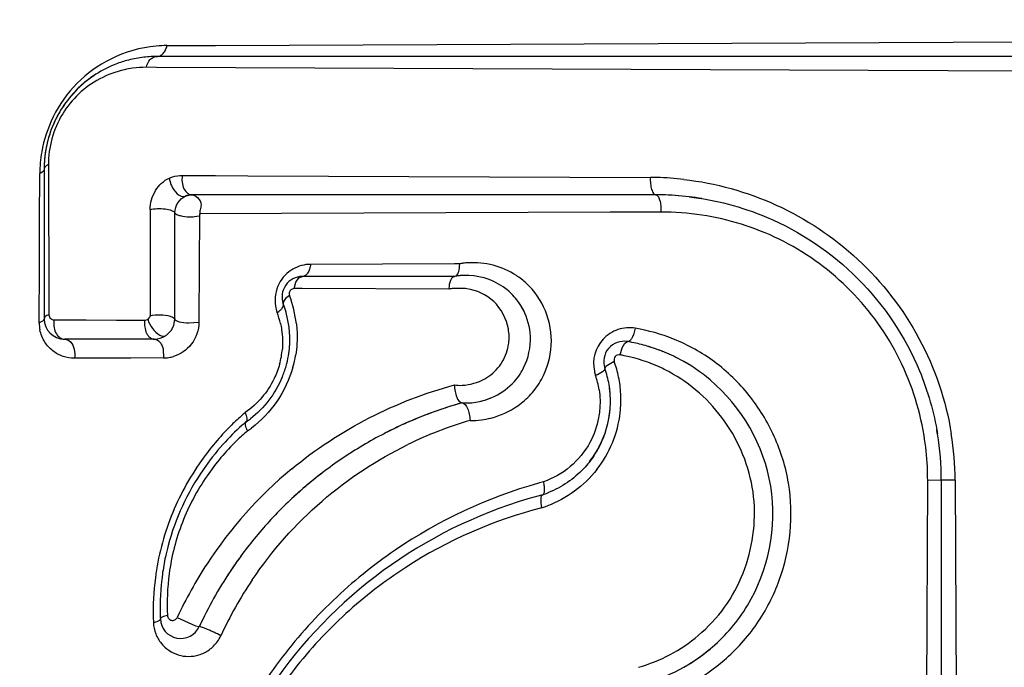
# Model space of a CAD drawing. Header units: inches. Extents: x 0 to 34, y 0 to 22.
# Tile 17 of 164: x 3.289 to 3.53, y 6.078 to 6.237. Entities that reach past the tile are written whole.
import ezdxf

# ---------------------------------------------------------------- set-up
doc = ezdxf.new("R2010")
doc.units = ezdxf.units.IN
doc.header["$LTSCALE"] = 1.87
doc.header["$MEASUREMENT"] = 0
doc.layers.get('0').update_dxf_attribs({"linetype": 'CONTINUOUS'})
doc.styles.get("Standard").update_dxf_attribs({"font": 'txt', "width": 0.8})
doc.dimstyles.new('DIMSTYLE_1', dxfattribs={"dimtxt": 0.14, "dimasz": 0.156, "dimexe": 0.125, "dimexo": 0.0625, "dimgap": 0.07, "dimtad": 0, "dimtih": 1, "dimtoh": 1, "dimlfac": 4, "dimzin": 4, "dimdsep": 46, "dimtxsty": 'Standard', "dimblk": '_FILLED', "dimblk1": '_FILLED', "dimblk2": '_FILLED', "dimcen": 0.09, "dimadec": 0, "dimazin": 0, "dimtp": 0.001, "dimtm": 0.001, "dimtfac": 1, "dimtofl": 0, "dimtmove": 0, "dimatfit": 3, "dimldrblk": '_FILLED', "dimfxl": 0, "dimtolj": 1, "dimtzin": 4, "dimarcsym": 0})
doc.dimstyles.new('DIMSTYLE_4', dxfattribs={"dimtxt": 0.14, "dimasz": 0.156, "dimexe": 0.125, "dimexo": 0.0625, "dimgap": 0.09, "dimtad": 0, "dimtih": 1, "dimtoh": 1, "dimdec": 0, "dimlfac": 4, "dimzin": 4, "dimdsep": 46, "dimtxsty": 'Standard', "dimblk": '_FILLED', "dimblk1": '_FILLED', "dimblk2": '_FILLED', "dimcen": 0.09, "dimadec": 0, "dimazin": 0, "dimtp": 0.5, "dimtm": 0.5, "dimtfac": 1, "dimtdec": 0, "dimtofl": 0, "dimtmove": 0, "dimatfit": 3, "dimldrblk": '_FILLED', "dimfxl": 0, "dimtolj": 1, "dimtzin": 4, "dimarcsym": 0})

# ---------------------------------------------------------------- blocks, each defined once
blk = doc.blocks.new('_FILLED')
at = {"color": 0, "linetype": 'ByBlock'}
blk.add_solid([(0, 0), (-1, 0.2003205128), (-1, -0.2003205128)], dxfattribs=at)
blk = doc.blocks.new('*D1')
at = {"color": 2, "linetype": 'Continuous'}
for p, q in [((4.1007355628, 7.782233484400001), (2.6768196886, 7.782233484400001)), ((2.8018196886, 7.782233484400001), (2.8018196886, 6.647233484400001)), ((2.8018196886, 5.2322334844), (2.8018196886, 6.157233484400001)), ((2.9784963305, 5.2322334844), (2.6768196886, 5.2322334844))]:
    blk.add_line(p, q, dxfattribs=at)
at = {"color": 2, "linetype": 'Continuous', "xscale": 0.156, "yscale": 0.156, "zscale": 0.156}
for p, rotation in [((2.8018196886, 7.782233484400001), 90), ((2.8018196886, 5.2322334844), 270)]:
    blk.add_blockref('_FILLED', p, dxfattribs=dict(at, rotation=rotation))
at = {"color": 2, "linetype": 'Continuous', "insert": (2.6898196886, 6.577233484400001), "char_height": 0.14, "width": 0.784, "attachment_point": 2, "line_spacing_factor": 0.9}
blk.add_mtext('10.20\\P[259,1]', dxfattribs=at)
blk = doc.blocks.new('*D4')
at = {"color": 2, "linetype": 'Continuous'}
for p, q in [((5.1220982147, 11.8763496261), (1.8267741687, 11.8763496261)), ((1.9517741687, 11.8763496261), (1.9517741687, 8.6942915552)), ((1.9517741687, 5.2322334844), (1.9517741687, 8.2042915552)), ((2.9784963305, 5.2322334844), (1.8267741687, 5.2322334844))]:
    blk.add_line(p, q, dxfattribs=at)
at = {"color": 2, "linetype": 'Continuous', "xscale": 0.156, "yscale": 0.156, "zscale": 0.156}
for p, rotation in [((1.9517741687, 11.8763496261), 90), ((1.9517741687, 5.2322334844), 270)]:
    blk.add_blockref('_FILLED', p, dxfattribs=dict(at, rotation=rotation))
at = {"color": 2, "linetype": 'Continuous', "insert": (1.9517741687, 8.6242915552), "char_height": 0.14, "width": 0.56, "attachment_point": 2, "line_spacing_factor": 0.9}
blk.add_mtext('26.58\\P[675]', dxfattribs=at)
blk = doc.blocks.new('*D5')
at = {"color": 2, "linetype": 'Continuous'}
for p, q in [((5.1045982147, 11.8763496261), (1.1532139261, 11.8763496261)), ((1.2782139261, 11.8763496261), (1.2782139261, 4.9491948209)), ((1.2782139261, 2.6117334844), (1.2782139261, 4.4591948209)), ((4.999110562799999, 2.6117334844), (1.1532139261, 2.6117334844))]:
    blk.add_line(p, q, dxfattribs=at)
at = {"color": 2, "linetype": 'Continuous', "xscale": 0.156, "yscale": 0.156, "zscale": 0.156}
for p, rotation in [((1.2782139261, 11.8763496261), 90), ((1.2782139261, 2.6117334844), 270)]:
    blk.add_blockref('_FILLED', p, dxfattribs=dict(at, rotation=rotation))
at = {"color": 2, "linetype": 'Continuous', "insert": (1.1662139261, 4.8791948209), "char_height": 0.14, "width": 0.784, "attachment_point": 2, "line_spacing_factor": 0.9}
blk.add_mtext('37.06\\P[941,3]', dxfattribs=at)
blk = doc.blocks.new('*D23')
at = {"color": 2, "linetype": 'Continuous'}
for p, q in [((5.3757307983, 6.2585296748), (6.0031288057, 8.600010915)), ((4.5694855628, 6.1523854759), (3.3574456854, 8.251700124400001))]:
    blk.add_line(p, q, dxfattribs=at)
for start, end in [(75.00000000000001, 95.45367135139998), (103.3611354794, 120)]:
    blk.add_arc((5.1007355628, 5.2322334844), 3.3615797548, start, end, dxfattribs=at)
for points in [[(5.8118102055, 8.485774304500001), (5.970776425, 8.479270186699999), (5.8265813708, 8.5465037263)], [(3.5418260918, 8.2457099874), (3.4199456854, 8.1434469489), (3.5718118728, 8.190872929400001)]]:
    blk.add_solid(points, dxfattribs=at)
at = {"color": 2, "linetype": 'Continuous', "insert": (4.5525814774, 8.6188199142), "char_height": 0.14, "width": 0.3173333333, "attachment_point": 2, "line_spacing_factor": 0.9}
blk.add_mtext('45\\Fgdt;{\\Fgdt;~}', dxfattribs=at)

msp = doc.modelspace()

# ---------------------------------------------------------------- linework, layer by layer
at = {"color": 7, "linetype": 'Continuous'}
for p, q in [((3.3366652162, 6.2307691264), (3.594203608, 6.231883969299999)), ((3.3247807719, 6.2307226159), (3.3366652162, 6.2307691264)), ((3.5939942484, 6.228059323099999), (3.3222692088, 6.228059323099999)), ((3.3221838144, 6.2253888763), (3.3197298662, 6.2253983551)), ((3.5938179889, 6.224215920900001), (3.3221838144, 6.2253888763)), ((3.294674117, 6.2004642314), (3.294674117, 6.1638180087)), ((3.2957435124, 6.2015679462), (3.2957472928, 6.200473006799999)), ((3.2957472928, 6.200473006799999), (3.2957834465, 6.1899864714)), ((3.2935785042, 6.187859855), (3.2936172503, 6.1993596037)), ((3.3285292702, 6.198898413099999), (3.3366443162, 6.1988664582)), ((3.3366443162, 6.1988664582), (3.344594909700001, 6.1988349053)), ((3.344594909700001, 6.1988349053), (3.4431708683, 6.1984406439)), ((3.3292251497, 6.1938287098), (3.3304600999, 6.194153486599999)), ((3.3308899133, 6.194176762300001), (3.3300434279, 6.194087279)), ((3.4444931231, 6.194176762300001), (3.3308899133, 6.194176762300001)), ((3.2957834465, 6.1899864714), (3.2958246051, 6.1780172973)), ((3.3266775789, 6.1637284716), (3.3267239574, 6.1897424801)), ((3.3314831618, 6.1888340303), (3.3326982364, 6.1890253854)), ((3.332702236, 6.1894930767), (3.3326070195, 6.16370836)), ((3.4333329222, 6.1898955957), (3.332702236, 6.1894930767)), ((3.4445040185, 6.1899417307), (3.4333329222, 6.1898955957)), ((3.4457584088, 6.189946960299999), (3.4445040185, 6.1899417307)), ((3.2935376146, 6.1756836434), (3.2935785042, 6.187859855)), ((3.2958246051, 6.1780172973), (3.2958698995, 6.164810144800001)), ((3.3951643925, 6.1772735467), (3.3599376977, 6.1771379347)), ((3.3965078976, 6.1772787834), (3.3951643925, 6.1772735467)), ((3.3963377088, 6.175749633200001), (3.396507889, 6.1772787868)), ((3.2934979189, 6.1638257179), (3.2935376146, 6.1756836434)), ((3.3570578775, 6.1737942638), (3.3579534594, 6.1741731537)), ((3.3951921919, 6.1741731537), (3.3579534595, 6.1741731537)), ((3.3559538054, 6.171206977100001), (3.3563431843, 6.172734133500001)), ((3.3563431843, 6.172734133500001), (3.3570578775, 6.1737942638)), ((3.3547773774, 6.169520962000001), (3.3538377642, 6.168798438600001)), ((3.3579079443, 6.1711995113), (3.3559538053, 6.171206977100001)), ((3.3939275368, 6.171060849), (3.3579079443, 6.1711995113)), ((3.3975099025, 6.1712503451), (3.3948706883, 6.1712247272)), ((3.3533097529, 6.16806738), (3.3532671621, 6.167429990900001)), ((3.3538377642, 6.168798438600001), (3.3533097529, 6.16806738)), ((3.2934945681, 6.162823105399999), (3.2934979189, 6.1638257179)), ((3.2941333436, 6.1631111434), (3.2934945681, 6.1628231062)), ((3.2971364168, 6.1635518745), (3.3049844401, 6.1635231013)), ((3.3049844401, 6.1635231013), (3.3124040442, 6.1634954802)), ((3.3124040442, 6.1634954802), (3.3193423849, 6.163469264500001)), ((3.3193423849, 6.163469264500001), (3.3200233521, 6.163667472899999)), ((3.3258051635, 6.160973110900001), (3.3264210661, 6.1621671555)), ((3.3264210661, 6.1621671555), (3.3266775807, 6.1637284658)), ((3.3301172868, 6.162774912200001), (3.3326043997, 6.1629686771)), ((3.3326070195, 6.16370836), (3.3326043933, 6.1629686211)), ((3.3251016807, 6.1601781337), (3.3258051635, 6.160973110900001)), ((3.3216638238, 6.1588180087), (3.299674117, 6.1588180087)), ((3.4362424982, 6.15668383), (3.4369182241, 6.1578705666)), ((3.4369182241, 6.1578705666), (3.4376045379, 6.1582251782)), ((3.3238127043, 6.1564233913), (3.3239074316, 6.154210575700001)), ((3.4357457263, 6.1549606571), (3.4362424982, 6.15668383)), ((3.308637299, 6.1541534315), (3.302131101, 6.1541295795)), ((3.3158832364, 6.1541803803), (3.308637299, 6.1541534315)), ((3.3239074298, 6.154210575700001), (3.3158832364, 6.1541803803)), ((3.4343454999, 6.153316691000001), (3.4322376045, 6.1520909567)), ((3.4322376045, 6.1520909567), (3.4320284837, 6.1516429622)), ((3.4040875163, 6.144404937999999), (3.4043598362, 6.144519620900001)), ((3.5107418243, 6.0368087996), (3.5110949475, 6.1241942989)), ((3.5144341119, 6.1242357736), (3.5110949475, 6.1241942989)), ((3.5178314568, 6.124248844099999), (3.5144341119, 6.1242357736)), ((3.5144341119, 6.1242357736), (3.5144341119, 6.0366957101)), ((3.5178314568, 6.124248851), (3.5181953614, 6.0365525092)), ((3.4182129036, 6.1212246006), (3.418093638, 6.1211768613)), ((3.3272926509, 6.090654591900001), (3.3317661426, 6.088628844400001)), ((3.3317661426, 6.088628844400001), (3.3326873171, 6.0883966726))]:
    msp.add_line(p, q, dxfattribs=at)
for centre, radius, start, end in [((3.3249292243, 6.1996031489), 0.0311200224, 95.1999014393, 116.5845347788), ((3.3249046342, 6.2000692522), 0.0306536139, 90.2315161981, 95.2330868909), ((3.3251139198, 6.1992892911), 0.0314833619, 116.6295068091, 153.6821843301), ((3.3221918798, 6.200628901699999), 0.0274136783, 105.3485747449, 112.1163367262), ((3.3223272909, 6.2001689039), 0.0278931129, 97.6177949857, 105.3667010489), ((3.3222796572, 6.2005792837), 0.0274800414, 90.0217848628, 97.6327826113), ((3.3222633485, 6.2004776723), 0.0275806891, 112.1356025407, 124.1817056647), ((3.3196487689, 6.2013007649), 0.0240977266, 89.80717941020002, 97.8447038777), ((3.3222622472, 6.2004732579), 0.0275837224, 124.1746615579, 148.5529054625), ((3.3222557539, 6.200481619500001), 0.027573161, 123.8109266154, 146.8521401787), ((3.3194845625, 6.201607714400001), 0.023757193, 118.0420055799, 148.4586453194), ((3.3220554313, 6.2005708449), 0.0273563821, 148.5012896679, 155.7736320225), ((3.3221773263, 6.200503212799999), 0.0274957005, 146.800451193, 153.6242621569), ((3.3253839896, 6.1991912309), 0.0317689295, 153.7396071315, 170.0789865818), ((3.3220824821, 6.2005599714), 0.0273855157, 153.6424954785, 165.3216219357), ((3.3225033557, 6.2004100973), 0.0278308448, 155.8502403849, 172.0980341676), ((3.3226590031, 6.200376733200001), 0.0279896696, 165.2578126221, 170.1905914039), ((3.324918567, 6.199243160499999), 0.0313015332, 170.0258398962, 179.7868564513), ((3.3220773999, 6.200451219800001), 0.0274032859, 172.0607592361, 179.9727950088), ((3.3222354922, 6.2004353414), 0.0275620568, 172.0734606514, 177.4844692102), ((3.3225553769, 6.2003949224), 0.0278844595, 170.1911427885, 172.0818446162), ((3.3216960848, 6.2004627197), 0.0270219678, 177.4922659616, 179.9967946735), ((3.4428639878, 6.1252491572), 0.0731921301, 88.5282686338, 89.75976911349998), ((3.4428152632, 6.123953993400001), 0.0744881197, 83.37299562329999, 88.5163892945), ((3.3309464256, 6.1898055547), 0.0043759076, 101.9089284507, 113.1632876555), ((3.3308920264, 6.1901576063), 0.0040191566, 90.0301234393, 96.1693164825), ((3.4444921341, 6.1257957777), 0.0683809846, 88.72315974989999, 89.99917132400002), ((3.4444535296, 6.1246124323), 0.0695648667, 83.2438927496, 88.83709708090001), ((3.4444517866, 6.124592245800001), 0.0695851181, 83.244422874, 88.71202834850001), ((3.4443485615, 6.1236294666), 0.0705533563, 80.65893518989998, 83.25315066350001), ((10.8942974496, 6.1753025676), 7.5736764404, 179.8848818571, 180.0814288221), ((3.3303982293, 6.2005664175), 0.0117824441, 269.5769516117, 275.2833041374), ((3.4459917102, 6.1250419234), 0.0649054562, 81.34420036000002, 90.2059490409), ((3.3995659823, 6.1598649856), 0.0176802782, 97.2630195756, 99.96030610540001), ((3.3996141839, 6.1594914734), 0.0180568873, 95.19619182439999, 97.26490360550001), ((3.3996404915, 6.159206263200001), 0.018343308, 93.47740126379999, 95.1973444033), ((3.3579534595, 6.1691731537), 0.005, 90, 200.4038383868), ((3.3978610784, 6.160334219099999), 0.0140939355, 96.14546455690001, 100.9156814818), ((3.3979268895, 6.1597669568), 0.0146649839, 94.13412456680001, 96.16384993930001), ((3.3979299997, 6.1597294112), 0.014702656, 94.1356651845, 95.7119393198), ((3.3979551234, 6.159362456), 0.0150704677, 91.2162376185, 94.1303201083), ((3.3979638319, 6.1590253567), 0.015407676, 89.8190526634, 91.222006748), ((3.397962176, 6.158746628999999), 0.0156864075, 87.4067148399, 89.81621942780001), ((3.4004259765, 6.1590839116), 0.0182539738, 47.47019305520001, 57.06708902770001), ((3.3600416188, 6.168348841), 0.0088044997, 152.4652266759, 189.2598354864), ((3.3272307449, 6.1591192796), 0.0294450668, 6.6528048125, 20.6866718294), ((3.3961409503, 6.161118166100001), 0.0101860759, 97.16376219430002, 102.550378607), ((3.3962291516, 6.158467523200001), 0.0128468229, 81.0399045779, 84.278450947), ((3.3599854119, 6.1683469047), 0.0087487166, 189.3065516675, 200.108181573), ((3.3292158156, 6.158484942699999), 0.0256608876, 15.5971963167, 20.4008783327), ((3.3979770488, 6.1587693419), 0.015814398, 27.0420592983, 36.1332984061), ((3.3978405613, 6.158692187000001), 0.0159710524, 22.80374491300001, 32.0001546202), ((3.3312494, 6.157821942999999), 0.0218541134, 12.7227668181, 20.1190672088), ((3.3291999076, 6.158479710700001), 0.0256776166, 13.8041100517, 15.598896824), ((3.3294755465, 6.158541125), 0.025395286, 6.3334239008, 13.8179353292), ((3.3022846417, 6.162795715), 0.0087901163, 179.8214636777, 191.1973249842), ((3.299674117, 6.1638180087), 0.005, 180, 270), ((3.3216638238, 6.1638180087), 0.005, 270, 303.6751648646), ((3.3214458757, 6.164161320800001), 0.0054065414, 303.5471492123, 312.5459928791), ((3.3306756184, 6.158658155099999), 0.0241896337, 356.1892833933, 6.371485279), ((3.3308164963, 6.1586582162), 0.0240489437, 355.8052506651, 5.101888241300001), ((3.4317036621, 6.1160605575), 0.0460845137, 68.14113167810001, 80.3160392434), ((3.3321783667, 6.1585722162), 0.0226845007, 350.1940538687, 356.1536080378), ((3.4380784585, 6.1528156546), 0.0088160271, 137.3836261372, 191.886889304), ((3.4367461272, 6.1532994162), 0.005, 80.11436338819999, 199.347130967), ((3.4300829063, 6.115064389), 0.0438112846, 78.7141496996, 80.1143414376), ((3.4301143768, 6.1152093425), 0.0436629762, 73.63093577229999, 78.73991468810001), ((3.4303077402, 6.1158609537), 0.042983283, 68.1160324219, 73.6334501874), ((3.4303174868, 6.1158916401), 0.0429510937, 66.8110510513, 73.6343904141), ((3.3238668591, 6.162878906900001), 0.008668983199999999, 278.9951744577, 286.9683309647), ((3.3333997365, 6.1579860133), 0.0196978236, 344.3486185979, 355.2587121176), ((3.3314904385, 6.158702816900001), 0.0233846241, 343.8430031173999, 350.1658027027), ((3.3297689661, 6.1593332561), 0.0269027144, 344.0450954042, 350.4096195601), ((3.4286066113, 6.1146557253), 0.040932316, 78.4852540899, 79.95551858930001), ((3.4304968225, 6.116314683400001), 0.0424916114, 60.2339701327, 66.80871547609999), ((3.3238724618, 6.1628549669), 0.008644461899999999, 270.2317693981, 278.9833054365), ((3.3303713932, 6.1590267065), 0.0245495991, 337.2000742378, 343.8437037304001), ((3.40799947, 6.143903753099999), 0.0279770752, 11.6099541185, 19.6608483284), ((3.4379977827, 6.152809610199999), 0.0087358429, 191.9570858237, 199.0441218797), ((3.4105592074, 6.1433289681), 0.020294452, 8.7662410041, 19.0685185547), ((3.4094759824, 6.143699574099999), 0.023910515, 9.582749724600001, 19.4031634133), ((3.4092667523, 6.143677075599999), 0.0241205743, 359.0061006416, 9.5527095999), ((3.4093038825, 6.1436811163), 0.0240832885, 0.5151077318, 9.557889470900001), ((3.4082082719, 6.1439712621), 0.0277589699, 2.9653587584, 11.5601965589), ((3.4080795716, 6.143958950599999), 0.0278881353, 353.6240368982, 2.9769400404), ((3.4240260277, 6.0470181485), 0.09989985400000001, 105.6471647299, 114.7815259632), ((3.4239409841, 6.047271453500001), 0.09963299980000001, 105.6392553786, 113.7236479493), ((3.3980593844, 6.1575698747), 0.0143872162, 266.1045685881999, 273.6604624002), ((3.3979891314, 6.1587210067), 0.0155404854, 273.6479903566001, 280.7251594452), ((3.3977952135, 6.1597081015), 0.016546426, 280.7488233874, 293.3745138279), ((3.3977749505, 6.159761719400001), 0.0166035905, 283.2653599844, 292.3456262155), ((3.4090682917, 6.1436725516), 0.0243189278, 349.5765219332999, 359.0248681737), ((3.4090614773, 6.143673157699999), 0.0243257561, 349.8678064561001, 0.5287192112), ((3.3834113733, 6.094363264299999), 0.0609769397, 130.3200701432, 131.5996774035), ((3.4083196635, 6.1439336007), 0.0276467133, 321.8463784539, 353.6209913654), ((3.3823275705, 6.0937417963), 0.0588668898, 131.6623050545, 138.1910785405), ((3.3812184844, 6.094953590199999), 0.0572243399, 130.2830930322, 131.6392316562), ((3.3314994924, 6.157192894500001), 0.02252114, 304.3878407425, 307.494325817), ((3.424955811, 6.044872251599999), 0.1022378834, 114.750528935, 117.3742871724), ((3.4248552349, 6.045084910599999), 0.1020026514, 114.7492349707, 115.5368066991), ((3.4247351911, 6.045345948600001), 0.101715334, 113.6968428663, 114.7493844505), ((3.4261737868, 6.046231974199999), 0.09657494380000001, 106.3416159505, 116.0505213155), ((3.3994630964, 6.157245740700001), 0.0183461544, 268.5570015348, 277.2729450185), ((3.4092682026, 6.143640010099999), 0.0241164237, 326.2654144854, 349.858929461), ((3.3296694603, 6.1579165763), 0.0261767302, 304.5675479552, 307.14775077), ((3.425177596, 6.0444435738), 0.1027205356, 117.3741997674, 124.0389628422), ((3.4249978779, 6.0447883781), 0.1023317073, 115.5372969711, 117.3736103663), ((3.4091174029, 6.1437131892), 0.0242822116, 331.4042715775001, 340.4219351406), ((3.4436843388, 6.1240640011), 0.07075816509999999, 9.3757792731, 10.2445238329), ((3.4446586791, 6.1241953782), 0.0697754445, 0.0331704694, 9.399680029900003), ((3.4444327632, 6.1238867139), 0.07339958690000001, 0.2826857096, 9.1899471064), ((3.3837971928, 6.092419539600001), 0.0608437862, 138.1855679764, 145.549440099), ((3.4445255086, 6.1243888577), 0.0665719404, 2.7622269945, 9.3888665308), ((3.4091763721, 6.1436742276), 0.0242117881, 321.9680542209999, 331.4184342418), ((3.4248007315, 6.0450013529), 0.1020473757, 124.0389230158, 127.2869981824), ((3.4206378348, 6.0478524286), 0.1026399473, 129.5238494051, 146.9590790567), ((3.4236800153, 6.0464373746), 0.1002259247, 127.2745925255, 133.7089882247), ((3.4240945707, 6.045924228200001), 0.1008853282, 127.2854396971, 130.8062007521), ((3.4457915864, 6.1244600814), 0.065303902, 359.7668093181, 2.7533417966), ((3.4470616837, 6.0122299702), 0.115621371, 105.0681563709, 105.7211125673), ((3.423106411, 6.0470708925), 0.0993716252, 130.8069997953, 133.7223206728), ((3.4094202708, 6.1430117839), 0.0234945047, 288.3398836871, 291.977477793), ((3.4220648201, 6.0481609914), 0.0978639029, 133.7227197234, 137.2317875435), ((3.4464033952, 6.0082348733), 0.1163030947, 105.3574018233, 144.5486454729), ((3.4454436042, 6.0117304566), 0.1126781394, 104.7198211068, 105.3575280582), ((3.4083164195, 6.1434623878), 0.0272339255, 287.7665065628, 290.7635335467), ((3.4236899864, 6.0466900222), 0.1000557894, 137.2453561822, 143.5452477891), ((3.3820545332, 6.093249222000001), 0.0589453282, 167.9782671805, 172.2875360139), ((3.4250778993, 6.0456381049), 0.1017971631, 143.5332007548, 146.4523922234), ((3.4250178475, 6.0456810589), 0.1017233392, 143.5325538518, 145.9166309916), ((3.4230132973, 6.046139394), 0.1055653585, 146.8826525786, 155.0590622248), ((3.4256959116, 6.0452315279), 0.1025369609, 146.4536451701, 155.1040181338), ((3.4254315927, 6.0453997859), 0.1022236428, 146.4506210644, 147.0364468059), ((3.4253329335, 6.045465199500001), 0.1021052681, 145.9153931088, 146.4506164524), ((3.3862378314, 6.0921091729), 0.0648371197, 172.682991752, 181.6193380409), ((3.3838850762, 6.0930215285), 0.0607898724, 172.3064131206, 181.8085331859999), ((3.3814367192, 6.093909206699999), 0.056619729, 172.4563187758, 182.8090398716), ((3.4284574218, 6.0442470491), 0.099739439, 146.101362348, 155.134417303), ((3.3868562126, 6.0921024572), 0.0654550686, 181.5981653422, 182.354228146), ((3.3845115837, 6.0930211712), 0.06141605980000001, 181.7897540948, 182.5600402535), ((3.3281518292, 6.0905012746), 0.005, 182.5600186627, 335.1081182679), ((3.4253248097, 6.0454117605), 0.1021244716, 154.7311989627, 155.1080916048), ((3.3299315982, 6.0899105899), 0.008853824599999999, 324.3213875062, 335.126829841), ((3.429412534, 6.116545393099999), 0.0396190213, 285.8772921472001, 310.0762369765), ((3.4301334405, 6.1161305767), 0.0432286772, 299.4697454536, 311.25614269), ((3.4301235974, 6.1161453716), 0.0432464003, 299.4714559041, 310.7357087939), ((3.4304617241, 6.1161061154), 0.04730826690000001, 299.4661084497, 310.5551929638), ((3.4301396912, 6.1159939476), 0.0431066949, 286.5575826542, 299.5518539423)]:
    msp.add_arc(centre, radius, start, end, dxfattribs=at)
for points, knots in [([(3.0686417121, 5.4273746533), (3.0679630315, 5.534818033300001), (3.0823093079, 5.7505381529), (3.1414255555, 6.014575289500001), (3.2147948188, 6.2179926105), (3.282994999, 6.3656482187), (3.3643721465, 6.5070245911), (3.4272664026, 6.5960307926), (3.4608281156, 6.639006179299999)], [0, 0, 0, 0, 0.2485720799, 0.4980826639, 0.6231078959, 0.7483114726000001, 0.8738517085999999, 1, 1, 1, 1]), ([(3.0726325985, 5.382905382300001), (3.0696844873, 5.4939340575), (3.077852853, 5.6614808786), (3.1149632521, 5.8812818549), (3.1564588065, 6.043882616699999), (3.2119508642, 6.2024725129), (3.2815183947, 6.355772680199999), (3.3652240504, 6.5024550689), (3.4302979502, 6.5946536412), (3.4651001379, 6.639116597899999)], [0, 0, 0, 0, 0.2482993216, 0.373052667, 0.4979493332, 0.6229732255, 0.7481923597, 0.8737717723, 1, 1, 1, 1]), ([(3.3222692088, 6.228059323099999), (3.3225506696, 6.228059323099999), (3.3231452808, 6.2282042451), (3.3238997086, 6.22878903), (3.3244723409, 6.2296611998), (3.3247026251, 6.2303537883), (3.324780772, 6.2307226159)], [0, 0, 0, 0, 0.2147718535, 0.4492994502, 0.7123140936, 1, 1, 1, 1]), ([(3.3197298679, 6.225398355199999), (3.3198802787, 6.2260987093), (3.3203233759, 6.2271030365), (3.3213849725, 6.2279149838), (3.3219848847, 6.2280593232), (3.3222692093, 6.228059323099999)], [0, 0, 0, 0, 0.5467876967, 0.7829678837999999, 1, 1, 1, 1]), ([(3.3163597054, 6.2251729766), (3.315684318, 6.225080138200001), (3.3129024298, 6.224579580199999), (3.3102074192, 6.2235849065), (3.3083158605, 6.222575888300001)], [0, 0, 0, 0, 0.2412726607, 1, 1, 1, 1]), ([(3.2992371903, 6.214035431), (3.2980713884, 6.212137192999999), (3.2963206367, 6.2080743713), (3.295736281, 6.2036974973), (3.2957435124, 6.2015679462)], [0, 0, 0, 0, 0.5112550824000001, 1, 1, 1, 1]), ([(3.294674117, 6.200464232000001), (3.2946741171, 6.2003604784), (3.2945367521, 6.1998300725), (3.2940057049, 6.1995293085), (3.2936172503, 6.1993596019)], [0, 0, 0, 0, 0.1966293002, 1, 1, 1, 1]), ([(3.2957435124, 6.2015679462), (3.2955865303, 6.201500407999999), (3.2951296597, 6.2012776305), (3.294674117, 6.2008183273), (3.294674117, 6.2004642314)], [0, 0, 0, 0, 0.3255186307, 1, 1, 1, 1]), ([(3.3206362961, 6.1905195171), (3.320650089, 6.1921489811), (3.3215589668, 6.195318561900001), (3.3239718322, 6.197669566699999), (3.3253652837, 6.1982616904)], [0, 0, 0, 0, 0.5183680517, 1, 1, 1, 1]), ([(3.3253645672, 6.198262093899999), (3.3253954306, 6.1979574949), (3.3255241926, 6.197327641), (3.3261402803, 6.195465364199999), (3.3279203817, 6.193271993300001), (3.3292282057, 6.1938300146)], [0, 0, 0, 0, 0.1491626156, 0.3072419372, 1, 1, 1, 1]), ([(3.3253652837, 6.1982616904), (3.3256239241, 6.198370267), (3.3266409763, 6.198735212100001), (3.3277299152, 6.198901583), (3.3285292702, 6.198898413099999)], [0, 0, 0, 0, 0.259759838, 1, 1, 1, 1]), ([(3.3285292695, 6.198898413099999), (3.3284600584, 6.1985024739), (3.3283691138, 6.1970394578), (3.32884826, 6.1954125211), (3.3296514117, 6.1946953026)], [0, 0, 0, 0, 0.2718175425, 1, 1, 1, 1]), ([(3.4431708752, 6.198440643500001), (3.4431449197, 6.1979135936), (3.4431731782, 6.196908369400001), (3.4433771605, 6.195725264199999), (3.4436692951, 6.194944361), (3.4439401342, 6.194458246), (3.4442774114, 6.194176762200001), (3.4444931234, 6.194176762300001)], [0, 0, 0, 0, 0.3362739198, 0.6382048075, 0.7617765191, 0.8625357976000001, 1, 1, 1, 1]), ([(3.4514115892, 6.197944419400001), (3.4591782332, 6.1970434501), (3.4747187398, 6.1927464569), (3.4949911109, 6.1792095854), (3.5102109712, 6.159607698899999), (3.5155789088, 6.1437379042), (3.5168902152, 6.1356092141)], [0, 0, 0, 0, 0.2427517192, 0.4911560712, 0.7443619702, 1, 1, 1, 1]), ([(3.3267385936, 6.189745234), (3.3267472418, 6.1906048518), (3.3272202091, 6.1922817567), (3.3284980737, 6.1935173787), (3.3292326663, 6.193835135)], [0, 0, 0, 0, 0.5178579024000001, 1, 1, 1, 1]), ([(3.3296514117, 6.1946953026), (3.3297427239, 6.194613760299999), (3.3301005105, 6.1943370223), (3.3305593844, 6.194176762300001), (3.3308899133, 6.194176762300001)], [0, 0, 0, 0, 0.2702760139, 1, 1, 1, 1]), ([(3.3308899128, 6.1941738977), (3.3313967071, 6.1941736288), (3.3324741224, 6.193500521), (3.3331281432, 6.192393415), (3.3331231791, 6.1917369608)], [0, 0, 0, 0, 0.4356645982, 1, 1, 1, 1]), ([(3.4444931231, 6.194176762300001), (3.4447005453, 6.194176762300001), (3.4450221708, 6.193893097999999), (3.4452771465, 6.1934160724), (3.4455564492, 6.1926412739), (3.4457519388, 6.191468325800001), (3.4457814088, 6.1904710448), (3.4457584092, 6.189946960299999)], [0, 0, 0, 0, 0.134049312, 0.234174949, 0.3577077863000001, 0.6609775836, 1, 1, 1, 1]), ([(3.4526373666, 6.1936942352), (3.45913918, 6.1929252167), (3.4744530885, 6.188920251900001), (3.4953074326, 6.174849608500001), (3.5086325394, 6.1549409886), (3.5126229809, 6.1408861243), (3.5134972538, 6.135591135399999)], [0, 0, 0, 0, 0.2178594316, 0.5190368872, 0.8216581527, 1, 1, 1, 1]), ([(3.320631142, 6.1905215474), (3.3212018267, 6.1906753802), (3.3224403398, 6.1908280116), (3.3242212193, 6.190770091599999), (3.3256033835, 6.1904886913), (3.3264017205, 6.190099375), (3.3266695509, 6.1898633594), (3.3267385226, 6.189737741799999)], [0, 0, 0, 0, 0.2782958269, 0.5819454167, 0.8385998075, 0.9325244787, 1, 1, 1, 1]), ([(3.3331231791, 6.1917369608), (3.333120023, 6.1913195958), (3.3328887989, 6.1905690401), (3.3327162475, 6.1897312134), (3.3328461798, 6.189377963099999)], [0, 0, 0, 0, 0.5258191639, 1, 1, 1, 1]), ([(3.3267239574, 6.1897424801), (3.3268199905, 6.1895776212), (3.3272435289, 6.1892951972), (3.3284313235, 6.188886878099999), (3.329525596, 6.1887899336), (3.3303112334, 6.1887842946)], [0, 0, 0, 0, 0.1507922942, 0.3790494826, 1, 1, 1, 1]), ([(3.5102056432, 6.1352490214), (3.5090744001, 6.1420958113), (3.5046497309, 6.1554767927), (3.4921538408, 6.172255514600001), (3.4753425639, 6.184162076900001), (3.4623149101, 6.188212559), (3.4557598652, 6.1892081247)], [0, 0, 0, 0, 0.2550237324, 0.5078072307, 0.7563463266, 1, 1, 1, 1]), ([(3.3599376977, 6.1771379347), (3.3584484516, 6.177132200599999), (3.3552743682, 6.1762833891), (3.3529903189, 6.1738702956), (3.352234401, 6.172419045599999)], [0, 0, 0, 0, 0.47647451, 1, 1, 1, 1]), ([(3.359937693, 6.177137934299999), (3.3598915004, 6.176739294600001), (3.3597368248, 6.175995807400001), (3.35930716, 6.1750372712), (3.3587154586, 6.1743631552), (3.3581899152, 6.1741731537), (3.3579534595, 6.1741731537)], [0, 0, 0, 0, 0.3142023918, 0.5899539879, 0.8148675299, 1, 1, 1, 1]), ([(3.4103498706, 6.1744046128), (3.4086166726, 6.175528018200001), (3.4047634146, 6.177204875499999), (3.4005840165, 6.1776408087), (3.3985278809, 6.1775157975)], [0, 0, 0, 0, 0.5006667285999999, 1, 1, 1, 1]), ([(3.3939275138, 6.1710608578), (3.3939182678, 6.1714698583), (3.3939693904, 6.1722458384), (3.3942290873, 6.173329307), (3.394771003, 6.1741731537), (3.3951921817, 6.1741731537)], [0, 0, 0, 0, 0.3473297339, 0.6424196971, 1, 1, 1, 1]), ([(3.3951921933, 6.1741731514), (3.3954495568, 6.1741731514), (3.3958483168, 6.1745258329), (3.3961503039, 6.1751172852), (3.3962831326, 6.175524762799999), (3.3963377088, 6.175749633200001)], [0, 0, 0, 0, 0.3787294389, 0.6594800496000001, 1, 1, 1, 1]), ([(3.410749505, 6.1680945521), (3.4099912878, 6.1691321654), (3.4067670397, 6.172562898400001), (3.4020433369, 6.174264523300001), (3.3986719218, 6.174416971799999)], [0, 0, 0, 0, 0.2749601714, 1, 1, 1, 1]), ([(3.410672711, 6.1424714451), (3.4118571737, 6.143293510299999), (3.4140685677, 6.1452254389), (3.4174591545, 6.1500119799), (3.4195689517, 6.157226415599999), (3.418077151, 6.1658922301), (3.4147854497, 6.170680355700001), (3.4127651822, 6.172535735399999)], [0, 0, 0, 0, 0.1261649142, 0.2541356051, 0.5097882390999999, 0.7599729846, 1, 1, 1, 1]), ([(3.3559538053, 6.171206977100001), (3.3555800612, 6.1712083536), (3.3547542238, 6.170825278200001), (3.3546360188, 6.169896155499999), (3.3547773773, 6.1695209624)], [0, 0, 0, 0, 0.4824494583, 1, 1, 1, 1]), ([(3.4083997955, 6.1613123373), (3.4079651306, 6.163817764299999), (3.4054781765, 6.168609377), (3.4006243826, 6.1707803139), (3.3982299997, 6.171157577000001)], [0, 0, 0, 0, 0.5119726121, 1, 1, 1, 1]), ([(3.3517699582, 6.1653391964), (3.3520271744, 6.165499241), (3.3524835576, 6.1658320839), (3.3531087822, 6.1664470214), (3.3533865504, 6.1671090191), (3.3532671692, 6.1674299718)], [0, 0, 0, 0, 0.3369852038, 0.6190837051, 1, 1, 1, 1]), ([(3.2958698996, 6.164810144), (3.2956969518, 6.1647522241), (3.2952267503, 6.164572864), (3.2946741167, 6.1641660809), (3.294674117, 6.163818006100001)], [0, 0, 0, 0, 0.3438289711, 1, 1, 1, 1]), ([(3.2958698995, 6.164810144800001), (3.2958711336, 6.1644671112), (3.2961714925, 6.1637959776), (3.296836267, 6.163553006), (3.2971364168, 6.1635518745)], [0, 0, 0, 0, 0.5333369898, 1, 1, 1, 1]), ([(3.3200233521, 6.163667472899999), (3.3201737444, 6.1637649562), (3.3203924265, 6.1639346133), (3.3206172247, 6.164244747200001), (3.3206275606, 6.164443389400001), (3.3206286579, 6.164538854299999)], [0, 0, 0, 0, 0.4833628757, 0.7425148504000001, 1, 1, 1, 1]), ([(3.320628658, 6.1645388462), (3.3214458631, 6.164731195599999), (3.3231069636, 6.1648419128), (3.3247706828, 6.164682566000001), (3.3255480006, 6.1644509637)], [0, 0, 0, 0, 0.5086178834, 1, 1, 1, 1]), ([(3.3255480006, 6.1644509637), (3.3258182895, 6.164370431), (3.3262372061, 6.1642168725), (3.3266299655, 6.163896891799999), (3.3266775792, 6.1637287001)], [0, 0, 0, 0, 0.617362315, 1, 1, 1, 1]), ([(3.4121138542, 6.151762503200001), (3.4133161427, 6.1541598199), (3.4143991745, 6.1591176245), (3.4130792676, 6.1639689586), (3.4120625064, 6.16595927)], [0, 0, 0, 0, 0.5457637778, 1, 1, 1, 1]), ([(3.294674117, 6.1638180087), (3.294674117, 6.163755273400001), (3.2946111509, 6.1634482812), (3.2943409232, 6.1632361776), (3.2941333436, 6.1631111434)], [0, 0, 0, 0, 0.2056469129, 1, 1, 1, 1]), ([(3.2971364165, 6.1635518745), (3.2970656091, 6.1631805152), (3.296957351, 6.161770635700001), (3.2974238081, 6.1602338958), (3.2981630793, 6.159498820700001)], [0, 0, 0, 0, 0.2661244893, 1, 1, 1, 1]), ([(3.3193423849, 6.163469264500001), (3.3192549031, 6.1629151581), (3.3192463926, 6.1618046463), (3.3196640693, 6.160297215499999), (3.3204711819, 6.159159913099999), (3.3212929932, 6.1588180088), (3.3216638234, 6.1588180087)], [0, 0, 0, 0, 0.2931211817, 0.5710851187, 0.8062315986, 1, 1, 1, 1]), ([(3.3200482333, 6.1636864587), (3.3203035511, 6.162866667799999), (3.3211217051, 6.1614058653), (3.3223108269, 6.1601870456), (3.323005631, 6.1598096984)], [0, 0, 0, 0, 0.5206055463, 1, 1, 1, 1]), ([(3.3326043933, 6.1629686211), (3.3325974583, 6.1610626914), (3.3313153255, 6.157300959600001), (3.3280733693, 6.155098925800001), (3.3263968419, 6.1545873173)], [0, 0, 0, 0, 0.5209209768, 1, 1, 1, 1]), ([(3.3266775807, 6.1637284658), (3.3267255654, 6.163572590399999), (3.3271119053, 6.1632857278), (3.3282447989, 6.162894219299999), (3.3293289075, 6.1627913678), (3.3301172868, 6.162774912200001)], [0, 0, 0, 0, 0.1334833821, 0.3546147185, 1, 1, 1, 1]), ([(3.3525669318, 6.1626349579), (3.3526804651, 6.1621319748), (3.3530702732, 6.160065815), (3.3531597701, 6.1579393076), (3.3530301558, 6.1563578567)], [0, 0, 0, 0, 0.2452623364, 1, 1, 1, 1]), ([(3.3564775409, 6.1625305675), (3.3565500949, 6.161902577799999), (3.356760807, 6.1593456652), (3.3566171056, 6.1567572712), (3.3562956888, 6.154851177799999)], [0, 0, 0, 0, 0.2464425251, 1, 1, 1, 1]), ([(3.302131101, 6.1541295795), (3.3011772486, 6.1541261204), (3.2992694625, 6.154439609), (3.2967060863, 6.1558296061), (3.2946545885, 6.158077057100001), (3.2938708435, 6.160033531), (3.2936618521, 6.1610887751)], [0, 0, 0, 0, 0.2420174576, 0.4798564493, 0.7270581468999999, 1, 1, 1, 1]), ([(3.2981630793, 6.159498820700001), (3.2982703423, 6.1593921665), (3.2986966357, 6.1590298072), (3.2992652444, 6.1588180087), (3.299674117, 6.1588180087)], [0, 0, 0, 0, 0.2700469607, 1, 1, 1, 1]), ([(3.323005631, 6.1598096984), (3.3231406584, 6.1597363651), (3.3235760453, 6.159532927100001), (3.3241583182, 6.1594773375), (3.3244395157, 6.1596642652)], [0, 0, 0, 0, 0.3127439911, 1, 1, 1, 1]), ([(3.4082539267, 6.1566338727), (3.4083447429, 6.1570193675), (3.4086304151, 6.1585603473), (3.4085998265, 6.1601593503), (3.4083997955, 6.1613123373)], [0, 0, 0, 0, 0.2528624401, 1, 1, 1, 1]), ([(3.4394556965, 6.161488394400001), (3.4380648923, 6.161726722), (3.435078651, 6.161499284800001), (3.4325718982, 6.1598518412), (3.4315907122, 6.1587848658)], [0, 0, 0, 0, 0.4932772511, 1, 1, 1, 1]), ([(3.4394556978, 6.161488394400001), (3.4393684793, 6.1610400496), (3.4391586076, 6.160214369), (3.4387103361, 6.1591628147), (3.438250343, 6.158442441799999), (3.4377808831, 6.1581944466), (3.4376045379, 6.1582251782)], [0, 0, 0, 0, 0.3475656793, 0.6464595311, 0.8637868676, 1, 1, 1, 1]), ([(3.299674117, 6.1588180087), (3.30020664, 6.1588180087), (3.3013919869, 6.1581739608), (3.3018925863, 6.157019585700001), (3.3020536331, 6.156371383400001)], [0, 0, 0, 0, 0.4436095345, 1, 1, 1, 1]), ([(3.3216638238, 6.1588180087), (3.3221498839, 6.1588180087), (3.3229260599, 6.158345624), (3.3235178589, 6.157379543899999), (3.3237336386, 6.1567582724), (3.3238127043, 6.1564233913)], [0, 0, 0, 0, 0.4280556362, 0.6969738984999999, 1, 1, 1, 1]), ([(3.4612206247, 6.0801622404), (3.464256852, 6.082763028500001), (3.4696960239, 6.0887878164), (3.4752086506, 6.0996169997), (3.4778846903, 6.11147457), (3.4775459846, 6.123622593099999), (3.4739787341, 6.1351718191), (3.4677317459, 6.145364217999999), (3.4592664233, 6.1535948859), (3.4524209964, 6.1574028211), (3.4488619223, 6.1588317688)], [0, 0, 0, 0, 0.1261053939, 0.2526141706, 0.3792686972, 0.5057163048, 0.6315263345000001, 0.7561402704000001, 0.8790244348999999, 1, 1, 1, 1]), ([(3.4026011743, 6.149114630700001), (3.4039846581, 6.1498861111), (3.406514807, 6.1520293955), (3.4078816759, 6.1550537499), (3.4082539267, 6.1566338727)], [0, 0, 0, 0, 0.4938688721, 1, 1, 1, 1]), ([(3.4357457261, 6.1549606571), (3.4355407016, 6.1549969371), (3.4350983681, 6.154966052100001), (3.4345379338, 6.1545963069), (3.434234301, 6.1539831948), (3.434272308, 6.1535222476), (3.4343455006, 6.1533166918)], [0, 0, 0, 0, 0.2419276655, 0.4911151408, 0.7464666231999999, 1, 1, 1, 1]), ([(3.4487159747, 6.1502727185), (3.4477850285, 6.150806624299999), (3.4440029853, 6.152776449), (3.4399022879, 6.1541276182), (3.4367775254, 6.1547642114)], [0, 0, 0, 0, 0.2517944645, 1, 1, 1, 1]), ([(3.3523671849, 6.1526718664), (3.35202803, 6.1514588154), (3.3502766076, 6.146885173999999), (3.3469625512, 6.1428883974), (3.343955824, 6.140854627)], [0, 0, 0, 0, 0.2576055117, 1, 1, 1, 1]), ([(3.4583449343, 6.0833763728), (3.4617182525, 6.086282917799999), (3.4711561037, 6.097388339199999), (3.4764539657, 6.123463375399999), (3.4639020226, 6.1451436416), (3.453031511, 6.1524629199), (3.4503862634, 6.1538639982)], [0, 0, 0, 0, 0.1620783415, 0.5254679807, 0.8909741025, 1, 1, 1, 1]), ([(3.3556353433, 6.1519382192), (3.3547869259, 6.148967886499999), (3.3521176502, 6.1433684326), (3.3478642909, 6.1388599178), (3.3454768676, 6.1370516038)], [0, 0, 0, 0, 0.5077385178, 1, 1, 1, 1]), ([(3.4297401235, 6.1499589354), (3.4303490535, 6.1502189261), (3.431143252, 6.150623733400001), (3.431895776, 6.1512049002), (3.4320655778, 6.151537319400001), (3.4320284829, 6.151642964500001)], [0, 0, 0, 0, 0.676806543, 0.8855464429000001, 1, 1, 1, 1]), ([(3.4549195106, 6.086229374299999), (3.4573330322, 6.088260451), (3.4616950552, 6.092941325), (3.4662508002, 6.1013752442), (3.4686685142, 6.1106520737), (3.4688716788, 6.1202308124), (3.4666458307, 6.1295076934), (3.4623267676, 6.1379046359), (3.4563361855, 6.1450615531), (3.4513574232, 6.148757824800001), (3.4487159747, 6.1502727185)], [0, 0, 0, 0, 0.1258668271, 0.2521805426, 0.3786743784, 0.504953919, 0.6306225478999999, 0.7552861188, 0.8784983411, 1, 1, 1, 1]), ([(3.3553178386, 6.1270247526), (3.3611593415, 6.1318475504), (3.3738393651, 6.140179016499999), (3.387983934, 6.1456640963), (3.3951993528, 6.1475868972)], [0, 0, 0, 0, 0.5035866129, 1, 1, 1, 1]), ([(3.3951993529, 6.1475868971), (3.3951973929, 6.1470572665), (3.3953052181, 6.146020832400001), (3.3956635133, 6.1444785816), (3.3964412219, 6.1432601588), (3.3970820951, 6.1432158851)], [0, 0, 0, 0, 0.3188128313, 0.6133075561, 1, 1, 1, 1]), ([(3.3951993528, 6.1475868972), (3.3958193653, 6.147504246), (3.3983706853, 6.147413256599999), (3.4009258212, 6.148180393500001), (3.4026011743, 6.149114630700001)], [0, 0, 0, 0, 0.2458978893, 1, 1, 1, 1]), ([(3.4043598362, 6.144519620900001), (3.4062076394, 6.1453170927), (3.4079738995, 6.1464882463), (3.4094173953, 6.1479604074), (3.409462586, 6.1480071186)], [0, 0, 0, 0, 0.9684702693, 1, 1, 1, 1]), ([(3.4306165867, 6.1464219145), (3.4308765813, 6.144729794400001), (3.4309330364, 6.142410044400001), (3.4306121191, 6.1401442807), (3.4305075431, 6.1395784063)], [0, 0, 0, 0, 0.7484271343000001, 1, 1, 1, 1]), ([(3.3970820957, 6.1432158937), (3.3977055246, 6.1431728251), (3.3984413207, 6.141957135), (3.3988223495, 6.140453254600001), (3.3989643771, 6.1394301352), (3.3990010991, 6.138905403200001)], [0, 0, 0, 0, 0.3820050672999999, 0.6784512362, 1, 1, 1, 1]), ([(3.3442192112, 6.1386076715), (3.3444395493, 6.1387944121), (3.3444824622, 6.139414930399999), (3.3442688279, 6.140144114), (3.3440753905, 6.1406094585), (3.343955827, 6.1408546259)], [0, 0, 0, 0, 0.3679114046, 0.6525444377, 1, 1, 1, 1]), ([(3.4017856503, 6.139047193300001), (3.4025662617, 6.1391460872), (3.4057050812, 6.1397420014), (3.4086971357, 6.141100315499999), (3.410672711, 6.1424714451)], [0, 0, 0, 0, 0.2465368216, 1, 1, 1, 1]), ([(3.3429274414, 6.1399619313), (3.3420292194, 6.1391644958), (3.3384879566, 6.135829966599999), (3.3353354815, 6.1320846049), (3.3332200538, 6.1290957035)], [0, 0, 0, 0, 0.2469981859, 1, 1, 1, 1]), ([(3.3445215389, 6.1363611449), (3.344396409, 6.1366055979), (3.3441930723, 6.1370705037), (3.3439671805, 6.137796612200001), (3.343999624, 6.1384216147), (3.3442191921, 6.1386077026)], [0, 0, 0, 0, 0.3489075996, 0.6343216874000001, 1, 1, 1, 1]), ([(3.3445215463, 6.1363611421), (3.343591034, 6.13557354), (3.3399276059, 6.1322498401), (3.3367175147, 6.128429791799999), (3.3346093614, 6.1253579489)], [0, 0, 0, 0, 0.2465417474, 1, 1, 1, 1]), ([(3.3456711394, 6.0998742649), (3.3504655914, 6.1070049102), (3.3618625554, 6.1198932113), (3.376231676, 6.1293185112), (3.3837615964, 6.132995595)], [0, 0, 0, 0, 0.5062698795, 1, 1, 1, 1]), ([(3.4283750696, 6.1335371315), (3.4271603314, 6.1312864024), (3.4238828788, 6.1272551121), (3.4193710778, 6.124688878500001), (3.4170038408, 6.123875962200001)], [0, 0, 0, 0, 0.5054029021, 1, 1, 1, 1]), ([(3.3332200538, 6.1290957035), (3.3302305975, 6.1248718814), (3.3252127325, 6.1156728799), (3.3225907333, 6.1055165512), (3.3219287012, 6.1003667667)], [0, 0, 0, 0, 0.4991577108, 1, 1, 1, 1]), ([(3.42932388, 6.130247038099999), (3.4285866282, 6.1291405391), (3.4255711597, 6.1253334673), (3.4214467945, 6.1225292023), (3.4182129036, 6.1212246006)], [0, 0, 0, 0, 0.2748846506, 1, 1, 1, 1]), ([(3.3336245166, 6.1268385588), (3.3297538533, 6.1211986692), (3.3264028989, 6.1140206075), (3.3245952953, 6.106433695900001), (3.3244019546, 6.1055265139)], [0, 0, 0, 0, 0.8810418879, 1, 1, 1, 1]), ([(3.4300598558, 6.1268542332), (3.4284896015, 6.1248562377), (3.4248041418, 6.121310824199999), (3.4203091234, 6.1188834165), (3.4179711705, 6.117997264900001)], [0, 0, 0, 0, 0.5040603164, 1, 1, 1, 1]), ([(3.3346093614, 6.1253579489), (3.3321667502, 6.121798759), (3.3280569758, 6.114095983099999), (3.3258764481, 6.105632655), (3.3253070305, 6.1013423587)], [0, 0, 0, 0, 0.4993530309, 1, 1, 1, 1]), ([(3.4157334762, 6.1235261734), (3.4033237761, 6.1200330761), (3.3853289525, 6.111587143), (3.3650184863, 6.0951441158), (3.3517701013, 6.0802094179), (3.3410472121, 6.063119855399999), (3.3332756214, 6.0443511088), (3.3287295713, 6.0245523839), (3.3279674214, 6.0110320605), (3.3281474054, 6.0043248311)], [0, 0, 0, 0, 0.2433324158, 0.3667378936, 0.4917517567, 0.6183026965, 0.745818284, 0.8733571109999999, 1, 1, 1, 1]), ([(3.4168104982, 6.1207099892), (3.4169469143, 6.1207458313), (3.4171965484, 6.1210997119), (3.4172694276, 6.121796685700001), (3.4172296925, 6.1227682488), (3.4170954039, 6.1234876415), (3.4170038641, 6.1238759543)], [0, 0, 0, 0, 0.1275323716, 0.339379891, 0.6392679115, 1, 1, 1, 1]), ([(3.4166265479, 6.117527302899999), (3.4164667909, 6.1182436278), (3.4163345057, 6.119229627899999), (3.4164408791, 6.1203143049), (3.4166776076, 6.1206755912), (3.4168103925, 6.1207104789)], [0, 0, 0, 0, 0.6635470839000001, 0.8758733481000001, 1, 1, 1, 1]), ([(3.4166265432, 6.1175273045), (3.404854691, 6.1145128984), (3.3877119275, 6.1069686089), (3.3682010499, 6.091950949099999), (3.355427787, 6.078156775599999), (3.3450186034, 6.0622625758), (3.3374243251, 6.0446927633), (3.3329159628, 6.0260779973), (3.3320908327, 6.013331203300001), (3.3322189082, 6.0070027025)], [0, 0, 0, 0, 0.2434229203, 0.3667803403, 0.4916794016, 0.6181216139, 0.7456003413, 0.8732011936, 1, 1, 1, 1]), ([(3.3214563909, 6.0894137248), (3.3218870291, 6.089501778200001), (3.3224549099, 6.089623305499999), (3.3231664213, 6.090063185), (3.3231568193, 6.0902779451)], [0, 0, 0, 0, 0.6715551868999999, 1, 1, 1, 1]), ([(3.3248850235, 6.091134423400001), (3.3244481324, 6.0910476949), (3.3238773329, 6.0909283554), (3.3231471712, 6.0904937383), (3.3231568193, 6.0902779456)], [0, 0, 0, 0, 0.6734196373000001, 1, 1, 1, 1]), ([(3.3248850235, 6.091134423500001), (3.3248986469, 6.0908541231), (3.3251228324, 6.090309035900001), (3.3258593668, 6.089882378), (3.3267264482, 6.0899547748), (3.327168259, 6.0903873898), (3.3272926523, 6.090654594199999)], [0, 0, 0, 0, 0.2559267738, 0.4908931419, 0.7312061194, 1, 1, 1, 1]), ([(3.3214563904, 6.0894137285), (3.3214952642, 6.0884685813), (3.3218753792, 6.0866291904), (3.3236420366, 6.0835407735), (3.3273793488, 6.0809671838), (3.3319485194, 6.0809953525), (3.3351962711, 6.0826075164), (3.33656045, 6.083962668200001), (3.3371235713, 6.0847467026)], [0, 0, 0, 0, 0.1334238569, 0.2592855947, 0.4954197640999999, 0.7347405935, 0.8638454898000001, 1, 1, 1, 1]), ([(3.3379641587, 6.0861865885), (3.337406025, 6.0864744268), (3.3365436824, 6.0868919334), (3.3353919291, 6.0874172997), (3.3345644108, 6.087775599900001), (3.3338421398, 6.0880691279), (3.3332882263, 6.0882749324), (3.3329215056, 6.0883859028), (3.332758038, 6.0884152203), (3.3326940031, 6.088411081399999), (3.332687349, 6.0883967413)], [0, 0, 0, 0, 0.3279466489, 0.5002382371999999, 0.660880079, 0.7993700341, 0.9057175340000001, 0.9734583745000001, 0.9917443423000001, 1, 1, 1, 1])]:
    msp.add_open_spline(points, degree=3, knots=knots, dxfattribs=at)
for points in [[(3.3020536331, 6.156371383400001), (3.3022339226, 6.155645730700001), (3.3022599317, 6.1548661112), (3.3021311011, 6.1541295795)], [(3.409462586, 6.1480071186), (3.4105341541, 6.149114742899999), (3.4114244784, 6.1503879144), (3.4121138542, 6.151762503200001)], [(3.3530027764, 6.1495133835), (3.3513121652, 6.1454870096), (3.3485684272, 6.141901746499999), (3.3452077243, 6.1393243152)], [(3.4305075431, 6.1395784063), (3.4301194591, 6.1374784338), (3.4293893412, 6.135416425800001), (3.4283750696, 6.1335371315)]]:
    msp.add_open_spline(points, degree=3, dxfattribs=at)

# ---------------------------------------------------------------- dimensions: what is measured, and where the dimension line sits
at = {"color": 2, "linetype": 'Continuous'}
for base, p1, p2, angle, picture, middle in [((1.2782139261, 2.6117334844), (5.1670982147, 11.8763496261), (5.061610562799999, 2.6117334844), 270, '*D5', (1.2782139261, 4.7041948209)), ((1.9517741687, 5.2322334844), (5.1845982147, 11.8763496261), (3.0409963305, 5.2322334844), 270, '*D4', (1.9517741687, 8.4492915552)), ((2.8018196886, 7.782233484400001), (3.0409963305, 5.2322334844), (4.1632355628, 7.782233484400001), 90, '*D1', (2.8018196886, 6.402233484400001))]:
    dim = msp.add_linear_dim(base=base, p1=p1, p2=p2, angle=angle, dimstyle='DIMSTYLE_1', dxfattribs=at)
    dim.commit()
    dim.dimension.update_dxf_attribs({"geometry": picture, "text_midpoint": middle, "dimtype": 160})
dim = msp.add_angular_dim_2l(base=(4.6619613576, 8.5650544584), line1=((6.0031288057, 8.600010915), (5.3757307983, 6.2585296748)), line2=((4.5694855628, 6.1523854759), (3.3574456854, 8.251700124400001)), dimstyle='DIMSTYLE_4', dxfattribs=at)
dim.commit()
dim.dimension.update_dxf_attribs({"geometry": '*D23', "text_midpoint": (4.5525814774, 8.5488199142), "dimtype": 162})

doc.saveas('drawing.dxf')
